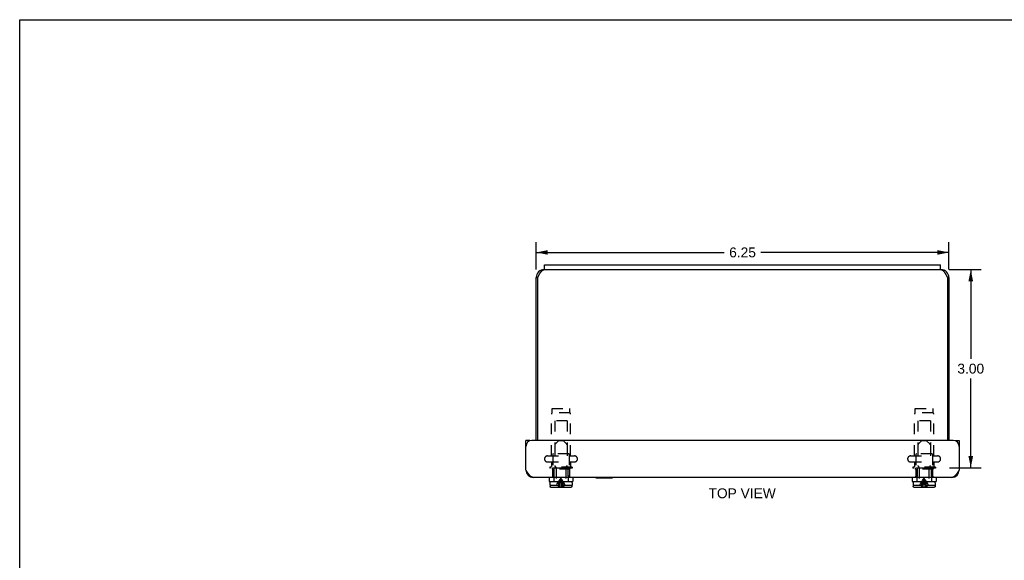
# Model space of a CAD drawing. Header units: inches. Extents: x 0 to 29.8, y 0 to 19.3.
# Tile 3 of 6: x 0 to 14.9, y 11.1 to 19.3. Entities that reach past the tile are written whole.
import ezdxf

# ---------------------------------------------------------------- set-up
doc = ezdxf.new("R2010")
doc.units = ezdxf.units.IN
doc.header["$LTSCALE"] = 1.640351
doc.header["$MEASUREMENT"] = 0
doc.linetypes.add('HIDDEN', pattern=[0.2, 0.1, -0.1])
doc.layers.get('0').update_dxf_attribs({"linetype": 'CONTINUOUS'})
doc.layers.add('DEFAULT_2', color=8, linetype='HIDDEN')
doc.layers.add('DIMENSIONS', color=7, linetype='CONTINUOUS')
doc.styles.get("Standard").update_dxf_attribs({"font": 'arial.ttf'})
doc.dimstyles.new('DIMSTYLE_2', dxfattribs={"dimtxt": 0.149123, "dimasz": 0.175439, "dimexe": 0.09, "dimexo": 0.07, "dimgap": 0.0425, "dimtad": 0, "dimtih": 1, "dimtoh": 1, "dimzin": 4, "dimdsep": 46, "dimtxsty": 'Standard', "dimblk": '_FILLED', "dimblk1": '_FILLED', "dimblk2": '_FILLED', "dimcen": 0.09, "dimazin": 1, "dimtfac": 1, "dimtdec": 3, "dimtofl": 0, "dimtmove": 0, "dimatfit": 3, "dimldrblk": '_FILLED', "dimfxl": 0, "dimtolj": 1, "dimtzin": 4, "dimarcsym": 0})

# ---------------------------------------------------------------- blocks, each defined once
blk = doc.blocks.new('_FILLED')
at = {"color": 0, "linetype": 'ByBlock'}
blk.add_solid([(0, 0), (-1, 0.2), (-1, -0.2)], dxfattribs=at)
blk = doc.blocks.new('*D9')
at = {"layer": 'DIMENSIONS', "color": 2, "linetype": 'Continuous'}
for p, q in [((7.823, 15.514), (7.823, 15.93)), ((14.073, 15.514), (14.073, 15.93)), ((7.823, 15.772), (10.671, 15.772)), ((14.073, 15.772), (11.225, 15.772))]:
    blk.add_line(p, q, dxfattribs=at)
at = {"layer": 'DIMENSIONS', "color": 2, "linetype": 'Continuous', "xscale": 0.1754385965, "yscale": 0.1754385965, "zscale": 0.1754385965, "rotation": 180}
blk.add_blockref('_FILLED', (7.823, 15.772), dxfattribs=at)
at = {"layer": 'DIMENSIONS', "color": 2, "linetype": 'Continuous', "xscale": 0.1754385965, "yscale": 0.1754385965, "zscale": 0.1754385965}
blk.add_blockref('_FILLED', (14.073, 15.772), dxfattribs=at)
at = {"layer": 'DIMENSIONS', "color": 2, "linetype": 'Continuous', "insert": (10.948, 15.847), "char_height": 0.1491, "width": 0.40524, "attachment_point": 2, "line_spacing_factor": 0.9}
blk.add_mtext('6.25', dxfattribs=at)
blk = doc.blocks.new('*D16')
at = {"layer": 'DIMENSIONS', "color": 2, "linetype": 'Continuous'}
for p, q in [((14.076, 15.511), (14.562, 15.511)), ((14.404, 15.511), (14.404, 14.16)), ((14.404, 12.511), (14.404, 13.862)), ((14.084, 12.511), (14.562, 12.511))]:
    blk.add_line(p, q, dxfattribs=at)
at = {"layer": 'DIMENSIONS', "color": 2, "linetype": 'Continuous', "xscale": 0.1754385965, "yscale": 0.1754385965, "zscale": 0.1754385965}
for p, rotation in [((14.404, 15.511), 90), ((14.404, 12.511), 270)]:
    blk.add_blockref('_FILLED', p, dxfattribs=dict(at, rotation=rotation))
at = {"layer": 'DIMENSIONS', "color": 2, "linetype": 'Continuous', "insert": (14.404, 14.086), "char_height": 0.1491, "width": 0.40524, "attachment_point": 2, "line_spacing_factor": 0.9}
blk.add_mtext('3.00', dxfattribs=at)

msp = doc.modelspace()

# ---------------------------------------------------------------- linework, layer by layer
at = {"color": 7, "linetype": 'Continuous'}
for p, q in [((0, 0), (0, 19.2982)), ((0, 19.2982), (29.8246, 19.2982)), ((7.948, 15.5113), (7.948, 15.5863)), ((7.948, 15.5113), (13.948, 15.5113)), ((13.948, 15.5113), (13.948, 15.5863)), ((7.823, 15.3913), (7.845, 15.3913)), ((14.073, 15.3913), (14.051, 15.3913)), ((7.7268, 12.9233), (7.6668, 12.9233)), ((7.7268, 12.9233), (7.7268, 12.9182)), ((14.1693, 12.9233), (14.2293, 12.9233)), ((14.1693, 12.9182), (14.1693, 12.9233)), ((8.017, 12.3633), (8.017, 12.3008)), ((8.017, 12.3008), (8.379, 12.3008)), ((8.031, 12.2808), (8.031, 12.2458)), ((8.0318, 12.2458), (8.031, 12.2458)), ((8.0318, 12.2458), (8.0318, 12.2278)), ((8.35, 12.2958), (8.046, 12.2958)), ((8.125, 12.3008), (8.125, 12.2958)), ((8.271, 12.3008), (8.271, 12.2958)), ((8.3642, 12.2458), (8.3642, 12.2278)), ((8.365, 12.2458), (8.3642, 12.2458)), ((8.365, 12.2808), (8.365, 12.2458)), ((8.379, 12.3633), (8.379, 12.3008)), ((8.7238, 12.3593), (8.7238, 12.3633)), ((8.7238, 12.3593), (8.9798, 12.3593)), ((8.9798, 12.3593), (8.9798, 12.3633)), ((13.517, 12.3633), (13.517, 12.3008)), ((13.517, 12.3008), (13.879, 12.3008)), ((13.531, 12.2808), (13.531, 12.2458)), ((13.5318, 12.2458), (13.531, 12.2458)), ((13.5318, 12.2458), (13.5318, 12.2278)), ((13.85, 12.2958), (13.546, 12.2958)), ((13.625, 12.3008), (13.625, 12.2958)), ((13.771, 12.3008), (13.771, 12.2958)), ((13.865, 12.2458), (13.8642, 12.2458)), ((13.8642, 12.2458), (13.8642, 12.2278)), ((13.865, 12.2808), (13.865, 12.2458)), ((13.879, 12.3633), (13.879, 12.3008)), ((8.3491, 12.2128), (8.0469, 12.2128)), ((13.8491, 12.2128), (13.5469, 12.2128))]:
    msp.add_line(p, q, dxfattribs=at)
at = {"color": 3, "linetype": 'Continuous'}
for p, q in [((7.948, 15.5113), (7.943, 15.5113)), ((7.948, 15.5863), (13.948, 15.5863)), ((13.953, 15.5113), (13.948, 15.5113)), ((7.823, 12.9233), (7.823, 15.3913)), ((7.845, 15.3913), (7.8489, 15.3987)), ((7.845, 12.9233), (7.845, 15.3913)), ((7.8489, 15.3987), (7.8508, 15.4024)), ((7.8508, 15.4024), (7.8527, 15.4061)), ((7.8527, 15.4061), (7.8546, 15.4097)), ((7.8546, 15.4097), (7.8565, 15.4134)), ((14.0366, 15.4188), (14.0385, 15.4152)), ((14.0385, 15.4152), (14.0404, 15.4115)), ((14.0404, 15.4115), (14.0424, 15.4079)), ((14.0424, 15.4079), (14.0443, 15.4042)), ((14.0443, 15.4042), (14.0462, 15.4005)), ((14.051, 15.3913), (14.051, 12.9233)), ((14.073, 15.3913), (14.073, 12.9233)), ((7.6668, 12.4753), (7.6668, 12.9233)), ((14.1393, 12.9233), (7.7568, 12.9233)), ((14.2293, 12.9233), (14.2293, 12.4753)), ((14.1173, 12.3633), (7.7788, 12.3633))]:
    msp.add_line(p, q, dxfattribs=at)
for points in [[(7.8565, 15.4134), (7.8585, 15.417), (7.8594, 15.4188), (7.8604, 15.4206), (7.8613, 15.4224), (7.8623, 15.4241), (7.8633, 15.4259), (7.8642, 15.4277), (7.8652, 15.4294), (7.8661, 15.4312), (7.8671, 15.4329), (7.8681, 15.4347), (7.869, 15.4364), (7.87, 15.4381), (7.8709, 15.4398), (7.8719, 15.4415), (7.8729, 15.4431), (7.8738, 15.4448), (7.8748, 15.4464), (7.8758, 15.4481), (7.8767, 15.4497), (7.8777, 15.4513), (7.8786, 15.4529), (7.8796, 15.4545), (7.8806, 15.456), (7.8815, 15.4576), (7.8825, 15.4591), (7.8834, 15.4606), (7.8844, 15.4621), (7.8854, 15.4636), (7.8863, 15.4651), (7.8873, 15.4665), (7.8882, 15.468), (7.8892, 15.4694), (7.8902, 15.4708), (7.8911, 15.4722), (7.8921, 15.4735), (7.893, 15.4748), (7.894, 15.4762), (7.895, 15.4775), (7.8959, 15.4787), (7.8969, 15.48), (7.8979, 15.4812), (7.8988, 15.4824), (7.8998, 15.4836), (7.9007, 15.4848), (7.9017, 15.4859), (7.9027, 15.4871), (7.9036, 15.4882), (7.9046, 15.4893), (7.9055, 15.4903), (7.9065, 15.4913), (7.9075, 15.4923), (7.9084, 15.4933), (7.9094, 15.4943), (7.9103, 15.4952), (7.9113, 15.4961), (7.9123, 15.497), (7.9132, 15.4979), (7.9142, 15.4987), (7.9151, 15.4995), (7.9161, 15.5003), (7.9171, 15.5011), (7.918, 15.5018), (7.919, 15.5025), (7.9199, 15.5032), (7.9209, 15.5039), (7.9219, 15.5045), (7.9228, 15.5051), (7.9238, 15.5057), (7.9248, 15.5062), (7.9257, 15.5067), (7.9267, 15.5072), (7.9276, 15.5077), (7.9286, 15.5081), (7.9296, 15.5085), (7.9305, 15.5089), (7.9315, 15.5093), (7.9324, 15.5096), (7.9334, 15.5099), (7.9344, 15.5102), (7.9353, 15.5104), (7.9363, 15.5106), (7.9372, 15.5108), (7.9382, 15.511), (7.9392, 15.5111), (7.9401, 15.5112), (7.9411, 15.5113), (7.942, 15.5113), (7.943, 15.5113)], [(13.953, 15.5113), (13.954, 15.5113), (13.9549, 15.5113), (13.9559, 15.5112), (13.9569, 15.5111), (13.9578, 15.511), (13.9588, 15.5108), (13.9597, 15.5106), (13.9607, 15.5104), (13.9617, 15.5102), (13.9626, 15.5099), (13.9636, 15.5096), (13.9645, 15.5093), (13.9655, 15.5089), (13.9665, 15.5085), (13.9674, 15.5081), (13.9684, 15.5077), (13.9693, 15.5072), (13.9703, 15.5067), (13.9713, 15.5062), (13.9722, 15.5057), (13.9732, 15.5051), (13.9741, 15.5045), (13.9751, 15.5039), (13.9761, 15.5032), (13.977, 15.5025), (13.978, 15.5018), (13.9789, 15.5011), (13.9799, 15.5003), (13.9809, 15.4995), (13.9818, 15.4987), (13.9828, 15.4979), (13.9838, 15.497), (13.9847, 15.4961), (13.9857, 15.4952), (13.9866, 15.4943), (13.9876, 15.4933), (13.9886, 15.4923), (13.9895, 15.4913), (13.9905, 15.4903), (13.9914, 15.4893), (13.9924, 15.4882), (13.9934, 15.4871), (13.9943, 15.4859), (13.9953, 15.4848), (13.9962, 15.4836), (13.9972, 15.4824), (13.9982, 15.4812), (13.9991, 15.48), (14.0001, 15.4787), (14.001, 15.4775), (14.002, 15.4762), (14.003, 15.4748), (14.0039, 15.4735), (14.0049, 15.4722), (14.0059, 15.4708), (14.0068, 15.4694), (14.0078, 15.468), (14.0087, 15.4665), (14.0097, 15.4651), (14.0107, 15.4636), (14.0116, 15.4621), (14.0126, 15.4606), (14.0135, 15.4591), (14.0145, 15.4576), (14.0155, 15.456), (14.0164, 15.4545), (14.0174, 15.4529), (14.0183, 15.4513), (14.0193, 15.4497), (14.0203, 15.4481), (14.0212, 15.4464), (14.0222, 15.4448), (14.0231, 15.4431), (14.0241, 15.4415), (14.0251, 15.4398), (14.026, 15.4381), (14.027, 15.4364), (14.0279, 15.4347), (14.0289, 15.4329), (14.0299, 15.4312), (14.0308, 15.4294), (14.0318, 15.4277), (14.0328, 15.4259), (14.0337, 15.4241), (14.0347, 15.4224), (14.0356, 15.4206), (14.0366, 15.4188)], [(14.0462, 15.4005), (14.0491, 15.395), (14.05, 15.3932), (14.051, 15.3913)], [(7.7788, 12.3633), (7.7753, 12.3634), (7.7718, 12.3638), (7.7683, 12.3645), (7.7648, 12.3655), (7.7613, 12.3667), (7.7578, 12.3681), (7.7543, 12.3699), (7.7508, 12.3718), (7.7473, 12.3741), (7.7438, 12.3765), (7.7403, 12.3792), (7.7368, 12.3822), (7.7333, 12.3854), (7.7298, 12.3887), (7.7263, 12.3923), (7.7228, 12.3961), (7.7193, 12.4001), (7.7158, 12.4043), (7.7123, 12.4086), (7.7088, 12.4131), (7.7053, 12.4177), (7.7018, 12.4225), (7.6982, 12.4274), (7.6947, 12.4325), (7.6913, 12.4376), (7.6878, 12.4428), (7.6843, 12.4481), (7.6808, 12.4535), (7.6773, 12.4589), (7.6738, 12.4643), (7.6703, 12.4698), (7.6668, 12.4753)], [(14.2293, 12.4753), (14.2258, 12.4698), (14.2223, 12.4643), (14.2188, 12.4589), (14.2153, 12.4535), (14.2118, 12.4481), (14.2083, 12.4428), (14.2048, 12.4376), (14.2013, 12.4324), (14.1978, 12.4274), (14.1943, 12.4225), (14.1908, 12.4177), (14.1873, 12.4131), (14.1838, 12.4086), (14.1803, 12.4042), (14.1768, 12.4001), (14.1733, 12.3961), (14.1698, 12.3923), (14.1663, 12.3887), (14.1628, 12.3853), (14.1593, 12.3822), (14.1558, 12.3792), (14.1523, 12.3765), (14.1487, 12.3741), (14.1452, 12.3718), (14.1418, 12.3699), (14.1383, 12.3681), (14.1348, 12.3667), (14.1313, 12.3655), (14.1278, 12.3645), (14.1243, 12.3638), (14.1208, 12.3634), (14.1173, 12.3633)]]:
    msp.add_lwpolyline(points, dxfattribs=at)
at = {"color": 7, "linetype": 'Continuous'}
for points in [[(8.0469, 12.2128), (8.0454, 12.2129), (8.044, 12.2131), (8.0425, 12.2135), (8.0411, 12.2139), (8.0398, 12.2146), (8.0385, 12.2153), (8.0374, 12.2162), (8.0363, 12.2172), (8.0353, 12.2183), (8.0344, 12.2195), (8.0336, 12.2207), (8.033, 12.2221), (8.0325, 12.2235), (8.0321, 12.2249), (8.0319, 12.2263), (8.0318, 12.2278)], [(8.3642, 12.2278), (8.3641, 12.2263), (8.3639, 12.2249), (8.3635, 12.2235), (8.363, 12.2221), (8.3624, 12.2207), (8.3616, 12.2195), (8.3608, 12.2183), (8.3598, 12.2172), (8.3587, 12.2162), (8.3575, 12.2153), (8.3562, 12.2146), (8.3549, 12.2139), (8.3535, 12.2135), (8.352, 12.2131), (8.3506, 12.2129), (8.3491, 12.2128)], [(13.5469, 12.2128), (13.5454, 12.2129), (13.544, 12.2131), (13.5425, 12.2135), (13.5411, 12.2139), (13.5398, 12.2146), (13.5385, 12.2153), (13.5374, 12.2162), (13.5363, 12.2172), (13.5353, 12.2183), (13.5344, 12.2195), (13.5336, 12.2207), (13.533, 12.2221), (13.5325, 12.2235), (13.5321, 12.2249), (13.5319, 12.2263), (13.5318, 12.2278)], [(13.8642, 12.2278), (13.8641, 12.2263), (13.8639, 12.2249), (13.8635, 12.2235), (13.863, 12.2221), (13.8624, 12.2207), (13.8616, 12.2195), (13.8608, 12.2183), (13.8598, 12.2172), (13.8587, 12.2162), (13.8575, 12.2153), (13.8562, 12.2146), (13.8549, 12.2139), (13.8535, 12.2135), (13.852, 12.2131), (13.8506, 12.2129), (13.8491, 12.2128)]]:
    msp.add_lwpolyline(points, dxfattribs=at)
at = {"color": 3, "linetype": 'Continuous'}
for centre, radius, start, end in [((7.943, 15.3913), 0.12, 90, 180), ((13.953, 15.3913), 0.12, 0, 90), ((7.7568, 12.8333), 0.09, 90, 180), ((14.1393, 12.8333), 0.09, 0, 90), ((7.7788, 12.4753), 0.112, 180, 270), ((14.1173, 12.4753), 0.112, 270, 360)]:
    msp.add_arc(centre, radius, start, end, dxfattribs=at)
at = {"color": 7, "linetype": 'Continuous'}
for centre, start, end in [((8.046, 12.2808), 90, 180), ((8.35, 12.2808), 0, 90), ((13.546, 12.2808), 90, 180), ((13.85, 12.2808), 0, 90)]:
    msp.add_arc(centre, 0.015, start, end, dxfattribs=at)
at = {"layer": 'DEFAULT_2', "color": 8, "linetype": 'HIDDEN'}
for p, q in [((8.052, 12.6898), (8.052, 13.3229)), ((8.063, 13.3408), (8.063, 13.4098)), ((8.063, 13.4098), (8.333, 13.4098)), ((8.333, 13.3408), (8.063, 13.3408)), ((8.333, 13.3408), (8.333, 13.4098)), ((8.344, 12.6898), (8.344, 13.3229)), ((13.552, 12.6898), (13.552, 13.3229)), ((13.563, 13.4098), (13.833, 13.4098)), ((13.563, 13.3408), (13.563, 13.4098)), ((13.833, 13.3408), (13.563, 13.3408)), ((13.833, 13.3408), (13.833, 13.4098)), ((13.844, 12.6898), (13.844, 13.3229)), ((8.103, 13.2213), (8.103, 12.7213)), ((8.293, 13.2213), (8.103, 13.2213)), ((8.293, 13.2213), (8.293, 12.7213)), ((13.793, 13.2213), (13.603, 13.2213)), ((13.603, 13.2213), (13.603, 12.7213)), ((13.793, 13.2213), (13.793, 12.7213)), ((8.104, 12.8556), (8.104, 12.542)), ((8.165, 12.9228), (8.1084, 12.8662)), ((8.165, 12.9228), (8.231, 12.9228)), ((8.231, 12.9228), (8.2876, 12.8662)), ((8.292, 12.8556), (8.292, 12.542)), ((13.604, 12.8556), (13.604, 12.542)), ((13.665, 12.9228), (13.6084, 12.8662)), ((13.665, 12.9228), (13.731, 12.9228)), ((13.731, 12.9228), (13.7876, 12.8662)), ((13.792, 12.8556), (13.792, 12.542)), ((7.9943, 12.6898), (8.4018, 12.6898)), ((8.073, 12.7113), (8.073, 12.5013)), ((8.313, 12.7213), (8.083, 12.7213)), ((8.323, 12.7113), (8.323, 12.5013)), ((13.4943, 12.6898), (13.9018, 12.6898)), ((13.573, 12.7113), (13.573, 12.5013)), ((13.813, 12.7213), (13.583, 12.7213)), ((13.823, 12.7113), (13.823, 12.5013)), ((7.9943, 12.5973), (8.4018, 12.5973)), ((8.052, 12.5973), (8.052, 12.5293)), ((8.1206, 12.5192), (8.1084, 12.5314)), ((8.2754, 12.5192), (8.2876, 12.5314)), ((8.344, 12.5973), (8.344, 12.5293)), ((13.4943, 12.5973), (13.9018, 12.5973)), ((13.552, 12.5973), (13.552, 12.5293)), ((13.6206, 12.5192), (13.6084, 12.5314)), ((13.7754, 12.5192), (13.7876, 12.5314)), ((13.844, 12.5973), (13.844, 12.5293)), ((8.028, 12.5193), (8.028, 12.5013)), ((8.368, 12.5193), (8.028, 12.5193)), ((8.368, 12.5013), (8.028, 12.5013)), ((8.0622, 12.4922), (8.0582, 12.4883)), ((8.3378, 12.4883), (8.0582, 12.4883)), ((8.0661, 12.4961), (8.0622, 12.4922)), ((8.07, 12.4999), (8.0661, 12.4961)), ((8.068, 12.3808), (8.068, 12.3633)), ((8.0922, 12.3808), (8.068, 12.3808)), ((8.0738, 12.5036), (8.07, 12.4998)), ((8.0715, 12.4883), (8.0715, 12.3808)), ((8.0776, 12.5072), (8.0738, 12.5036)), ((8.0776, 12.5072), (8.0813, 12.5108)), ((8.0813, 12.5108), (8.3147, 12.5108)), ((8.088, 12.3808), (8.088, 12.3008)), ((8.0922, 12.5108), (8.0922, 12.3808)), ((8.125, 12.5086), (8.125, 12.3008)), ((8.271, 12.5086), (8.271, 12.3008)), ((8.3038, 12.5108), (8.3038, 12.3808)), ((8.328, 12.3808), (8.3038, 12.3808)), ((8.308, 12.3808), (8.308, 12.3008)), ((8.3184, 12.5072), (8.3147, 12.5108)), ((8.3184, 12.5072), (8.3222, 12.5036)), ((8.3222, 12.5036), (8.326, 12.4998)), ((8.3245, 12.4883), (8.3245, 12.3808)), ((8.326, 12.4999), (8.3299, 12.4961)), ((8.328, 12.3808), (8.328, 12.3633)), ((8.3299, 12.4961), (8.3338, 12.4922)), ((8.3338, 12.4922), (8.3378, 12.4883)), ((8.368, 12.5193), (8.368, 12.5013)), ((13.868, 12.5193), (13.528, 12.5193)), ((13.528, 12.5193), (13.528, 12.5013)), ((13.868, 12.5013), (13.528, 12.5013)), ((13.5622, 12.4922), (13.5582, 12.4883)), ((13.8378, 12.4883), (13.5582, 12.4883)), ((13.5622, 12.4922), (13.5661, 12.4961)), ((13.5661, 12.4961), (13.57, 12.4999)), ((13.5922, 12.3808), (13.568, 12.3808)), ((13.568, 12.3808), (13.568, 12.3633)), ((13.57, 12.4998), (13.5738, 12.5036)), ((13.5715, 12.4883), (13.5715, 12.3808)), ((13.5738, 12.5036), (13.5776, 12.5072)), ((13.5776, 12.5072), (13.5813, 12.5108)), ((13.5813, 12.5108), (13.8147, 12.5108)), ((13.588, 12.3808), (13.588, 12.3008)), ((13.5922, 12.5108), (13.5922, 12.3808)), ((13.625, 12.5086), (13.625, 12.3008)), ((13.771, 12.5086), (13.771, 12.3008)), ((13.8038, 12.5108), (13.8038, 12.3808)), ((13.828, 12.3808), (13.8038, 12.3808)), ((13.808, 12.3808), (13.808, 12.3008)), ((13.8184, 12.5072), (13.8147, 12.5108)), ((13.8222, 12.5036), (13.8184, 12.5072)), ((13.826, 12.4998), (13.8222, 12.5036)), ((13.8245, 12.4883), (13.8245, 12.3808)), ((13.8299, 12.4961), (13.826, 12.4999)), ((13.828, 12.3808), (13.828, 12.3633)), ((13.8338, 12.4922), (13.8299, 12.4961)), ((13.8338, 12.4922), (13.8378, 12.4883)), ((13.868, 12.5193), (13.868, 12.5013)), ((8.0318, 12.2458), (8.1654, 12.2458)), ((8.1524, 12.2813), (8.1629, 12.2988)), ((8.2306, 12.2458), (8.3642, 12.2458)), ((8.2436, 12.2813), (8.2331, 12.2988)), ((13.5318, 12.2458), (13.6654, 12.2458)), ((13.6524, 12.2813), (13.6629, 12.2988)), ((13.7306, 12.2458), (13.8642, 12.2458)), ((13.7436, 12.2813), (13.7331, 12.2988)), ((8.0319, 12.2263), (8.0321, 12.2249)), ((8.0325, 12.2235), (8.0325, 12.2235)), ((8.033, 12.2221), (8.033, 12.2221)), ((8.0336, 12.2207), (8.0336, 12.2207)), ((8.0344, 12.2195), (8.0344, 12.2195)), ((8.0353, 12.2183), (8.0353, 12.2183)), ((8.0362, 12.2172), (8.0363, 12.2172)), ((8.0373, 12.2162), (8.0374, 12.2162)), ((8.0385, 12.2153), (8.0385, 12.2153)), ((8.0398, 12.2146), (8.0398, 12.2146)), ((8.0411, 12.2139), (8.0411, 12.2139)), ((8.0425, 12.2135), (8.0425, 12.2135)), ((8.3506, 12.2129), (8.352, 12.2131)), ((8.3535, 12.2135), (8.3535, 12.2135)), ((8.3549, 12.2139), (8.3549, 12.2139)), ((8.3562, 12.2146), (8.3562, 12.2146)), ((8.3575, 12.2153), (8.3575, 12.2153)), ((8.3587, 12.2162), (8.3587, 12.2162)), ((8.3598, 12.2172), (8.3598, 12.2172)), ((8.3608, 12.2183), (8.3608, 12.2183)), ((8.3616, 12.2195), (8.3616, 12.2195)), ((8.3624, 12.2207), (8.3624, 12.2207)), ((8.363, 12.2221), (8.363, 12.2221)), ((8.3635, 12.2235), (8.3635, 12.2235)), ((8.3641, 12.2263), (8.3641, 12.2263)), ((13.5319, 12.2263), (13.5321, 12.2249)), ((13.5325, 12.2235), (13.5325, 12.2235)), ((13.533, 12.2221), (13.533, 12.2221)), ((13.5336, 12.2207), (13.5336, 12.2207)), ((13.5344, 12.2195), (13.5344, 12.2195)), ((13.5353, 12.2183), (13.5353, 12.2183)), ((13.5362, 12.2172), (13.5363, 12.2172)), ((13.5373, 12.2162), (13.5374, 12.2162)), ((13.5385, 12.2153), (13.5385, 12.2153)), ((13.5398, 12.2146), (13.5398, 12.2146)), ((13.5411, 12.2139), (13.5411, 12.2139)), ((13.5425, 12.2135), (13.5425, 12.2135)), ((13.5454, 12.2129), (13.5454, 12.2129)), ((13.8506, 12.2129), (13.852, 12.2131)), ((13.8535, 12.2135), (13.8535, 12.2135)), ((13.8549, 12.2139), (13.8549, 12.2139)), ((13.8562, 12.2146), (13.8562, 12.2146)), ((13.8575, 12.2153), (13.8575, 12.2153)), ((13.8587, 12.2162), (13.8587, 12.2162)), ((13.8598, 12.2172), (13.8598, 12.2172)), ((13.8608, 12.2183), (13.8608, 12.2183)), ((13.8616, 12.2195), (13.8616, 12.2195)), ((13.8624, 12.2207), (13.8624, 12.2207)), ((13.863, 12.2221), (13.863, 12.2221)), ((13.8635, 12.2235), (13.8635, 12.2235))]:
    msp.add_line(p, q, dxfattribs=at)
for points in [[(8.1333, 12.2458), (8.1425, 12.2637), (8.1524, 12.2813)], [(8.1654, 12.2458), (8.163, 12.2407), (8.1606, 12.2354), (8.1582, 12.2299), (8.1558, 12.2244), (8.1534, 12.2187), (8.151, 12.2128)], [(8.16, 12.2458), (8.1654, 12.2637), (8.1712, 12.2813), (8.1774, 12.2988)], [(8.1629, 12.2988), (8.174, 12.316), (8.1857, 12.333), (8.198, 12.3498)], [(8.1703, 12.2128), (8.1741, 12.2366), (8.1781, 12.26), (8.1826, 12.283), (8.1874, 12.3056), (8.1925, 12.3279), (8.198, 12.3498)], [(8.1774, 12.2988), (8.1839, 12.316), (8.1908, 12.333), (8.198, 12.3498)], [(8.1815, 12.2128), (8.1837, 12.2366), (8.1862, 12.26), (8.1888, 12.283)], [(8.1888, 12.283), (8.1917, 12.3056), (8.1947, 12.3279), (8.198, 12.3498)], [(8.2331, 12.2988), (8.222, 12.316), (8.2103, 12.333), (8.198, 12.3498)], [(8.236, 12.2458), (8.2306, 12.2637), (8.2248, 12.2813), (8.2186, 12.2988), (8.2121, 12.316), (8.2052, 12.333), (8.198, 12.3498)], [(8.2257, 12.2128), (8.222, 12.2366), (8.2179, 12.26), (8.2134, 12.283), (8.2087, 12.3056), (8.2035, 12.3279), (8.198, 12.3498)], [(8.2072, 12.283), (8.2044, 12.3056), (8.2013, 12.3279), (8.198, 12.3498)], [(8.2145, 12.2128), (8.2123, 12.2366), (8.2099, 12.26), (8.2072, 12.283)], [(8.2306, 12.2458), (8.233, 12.2407), (8.2354, 12.2354), (8.2378, 12.2299), (8.2402, 12.2244), (8.2426, 12.2187), (8.245, 12.2128)], [(8.2627, 12.2458), (8.2535, 12.2637), (8.2436, 12.2813)], [(13.6333, 12.2458), (13.6425, 12.2637), (13.6524, 12.2813)], [(13.6654, 12.2458), (13.663, 12.2407), (13.6606, 12.2354), (13.6582, 12.2299), (13.6558, 12.2244), (13.6534, 12.2187), (13.651, 12.2128)], [(13.66, 12.2458), (13.6654, 12.2637), (13.6712, 12.2813), (13.6774, 12.2988), (13.6839, 12.316), (13.6908, 12.333), (13.698, 12.3498)], [(13.6629, 12.2988), (13.674, 12.316), (13.6857, 12.333), (13.698, 12.3498)], [(13.6703, 12.2128), (13.6741, 12.2366), (13.6781, 12.26), (13.6826, 12.283), (13.6874, 12.3056), (13.6925, 12.3279), (13.698, 12.3498)], [(13.6815, 12.2128), (13.6837, 12.2366), (13.6862, 12.26), (13.6888, 12.283)], [(13.6888, 12.283), (13.6917, 12.3056), (13.6947, 12.3279), (13.698, 12.3498)], [(13.7331, 12.2988), (13.722, 12.316), (13.7103, 12.333), (13.698, 12.3498)], [(13.7186, 12.2988), (13.7121, 12.316), (13.7052, 12.333), (13.698, 12.3498)], [(13.7257, 12.2128), (13.722, 12.2366), (13.7179, 12.26), (13.7134, 12.283), (13.7087, 12.3056), (13.7035, 12.3279), (13.698, 12.3498)], [(13.7072, 12.283), (13.7044, 12.3056), (13.7013, 12.3279), (13.698, 12.3498)], [(13.7145, 12.2128), (13.7123, 12.2366), (13.7099, 12.26), (13.7072, 12.283)], [(13.736, 12.2458), (13.7306, 12.2637), (13.7248, 12.2813), (13.7186, 12.2988)], [(13.7306, 12.2458), (13.733, 12.2407), (13.7354, 12.2354), (13.7378, 12.2299), (13.7402, 12.2244), (13.7426, 12.2187), (13.745, 12.2128)], [(13.7627, 12.2458), (13.7535, 12.2637), (13.7436, 12.2813)]]:
    msp.add_lwpolyline(points, dxfattribs=at)
for centre, radius, start, end in [((8.072, 13.3229), 0.02, 116.74368, 180), ((8.324, 13.3229), 0.02, 0, 63.25632), ((13.572, 13.3229), 0.02, 116.74368, 180), ((13.824, 13.3229), 0.02, 0, 63.25632), ((8.119, 12.8556), 0.015, 134.99999, 180), ((8.277, 12.8556), 0.015, 0, 45.00001), ((13.619, 12.8556), 0.015, 134.99999, 180), ((13.777, 12.8556), 0.015, 0, 45.00001), ((7.9943, 12.6436), 0.0462, 90, 270), ((8.083, 12.7113), 0.01, 90, 180), ((8.313, 12.7113), 0.01, 0, 90), ((8.4018, 12.6436), 0.0462, 270, 90), ((13.4943, 12.6436), 0.0462, 90, 270), ((13.583, 12.7113), 0.01, 90, 180), ((13.813, 12.7113), 0.01, 0, 90), ((13.9018, 12.6436), 0.0462, 270, 90), ((8.042, 12.5293), 0.01, 270, 360), ((8.119, 12.542), 0.015, 180, 224.99995), ((8.277, 12.542), 0.015, 315.00005, 360), ((8.354, 12.5293), 0.01, 180, 270), ((13.542, 12.5293), 0.01, 270, 360), ((13.619, 12.542), 0.015, 180, 224.99995), ((13.777, 12.542), 0.015, 315.00005, 360), ((13.854, 12.5293), 0.01, 180, 270), ((8.11, 12.5086), 0.015, 0, 44.99994), ((8.286, 12.5086), 0.015, 135.00006, 180), ((13.61, 12.5086), 0.015, 0, 44.99994), ((13.786, 12.5086), 0.015, 135.00006, 180)]:
    msp.add_arc(centre, radius, start, end, dxfattribs=at)

# ---------------------------------------------------------------- texts
at = {"layer": 'DIMENSIONS', "color": 2, "linetype": 'Continuous', "insert": (10.9418, 12.1974), "char_height": 0.14912, "width": 1.016142, "attachment_point": 2, "line_spacing_factor": 0.9}
msp.add_mtext('TOP VIEW', dxfattribs=at)

# ---------------------------------------------------------------- dimensions: what is measured, and where the dimension line sits
at = {"layer": 'DIMENSIONS', "color": 2, "linetype": 'Continuous'}
for base, p1, p2, angle, picture, middle in [((7.823, 15.772), (14.073, 15.4441), (7.823, 15.4441), 180, '*D9', (10.9475, 15.7712)), ((14.4037, 15.5113), (14.0138, 12.5113), (14.0058, 15.5113), 90, '*D16', (14.4035, 14.0105))]:
    dim = msp.add_linear_dim(base=base, p1=p1, p2=p2, angle=angle, dimstyle='DIMSTYLE_2', dxfattribs=at)
    dim.commit()
    dim.dimension.update_dxf_attribs({"geometry": picture, "text_midpoint": middle, "dimtype": 160})

doc.saveas('drawing.dxf')
